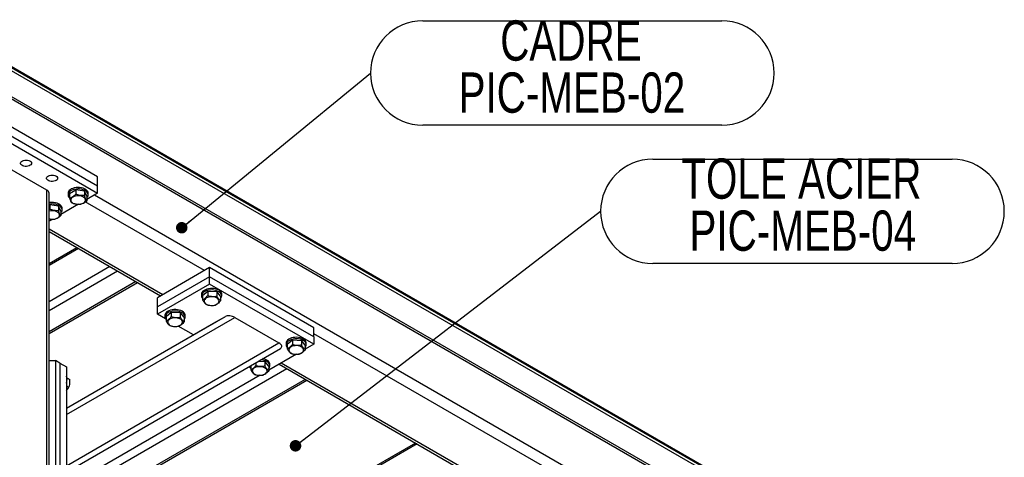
# Model space of a CAD drawing. Header units: millimetres. Extents: x 5 to 589, y 5 to 415.
# Tile 30 of 45: x 369 to 454, y 137 to 175. Entities that reach past the tile are written whole.
import ezdxf

# ---------------------------------------------------------------- set-up
doc = ezdxf.new("R2010")
doc.units = ezdxf.units.MM
doc.layers.add('NOTES', color=6, linetype='Continuous')
doc.layers.add('TRAIT-FORT', color=4, linetype='Continuous', lineweight=25)
doc.styles.add('SLDTEXTSTYLE0', font='TXT', dxfattribs={"width": 0.75})
doc.dimstyles.new('SLDDIMSTYLE2', dxfattribs={"dimtxt": 0.18, "dimasz": 1, "dimexe": 0, "dimexo": 0.0625, "dimgap": 0, "dimtad": 0, "dimtih": 1, "dimtoh": 1, "dimdec": 0, "dimrnd": 1e-09, "dimzin": 0, "dimdsep": 46, "dimtxsty": 'Standard', "dimblk1": 'DOT', "dimblk2": 'DOT', "dimsah": 1, "dimcen": 0.09, "dimadec": 0, "dimazin": 0, "dimtfac": 1, "dimtdec": 0, "dimtofl": 0, "dimtmove": 0, "dimatfit": 3, "dimldrblk": 'DOT', "dimfxl": 0, "dimfrac": 2, "dimtolj": 1, "dimtzin": 0, "dimarcsym": 0})

# ---------------------------------------------------------------- blocks, each defined once
blk = doc.blocks.new('SW_NOTE_11')
at = {"layer": 'NOTES', "color": 0}
for p, q in [((4.536, 4.536), (30.546, 4.536)), ((30.546, -4.536), (4.536, -4.536))]:
    blk.add_line(p, q, dxfattribs=at)
for centre, start, end in [((4.536, 0), 90, 270), ((30.546, 0), 270, 90)]:
    blk.add_arc(centre, 4.536, start, end, dxfattribs=at)
at = {"layer": 'NOTES', "color": 0, "char_height": 3.5, "attachment_point": 2, "style": 'SLDTEXTSTYLE0'}
for s, insert in [('TOLE ACIER', (17.449, 4.597)), ('PIC-MEB-04', (17.57, 0.071))]:
    blk.add_mtext(s, dxfattribs=dict(at, insert=insert))
blk = doc.blocks.new('_Dot')
at = {"color": 0, "linetype": 'ByBlock', "lineweight": -2}
blk.add_line((-0.5, 0), (-1, 0), dxfattribs=at)
at = {"color": 0, "linetype": 'ByBlock', "const_width": 0.5}
blk.add_lwpolyline([(-0.25, 0, 1), (0.25, 0, 1)], format="xyb", close=True, dxfattribs=at)
blk = doc.blocks.new('SW_NOTE_12')
at = {"layer": 'NOTES', "color": 0}
for p, q in [((4.536, 4.536), (30.546, 4.536)), ((30.546, -4.536), (4.536, -4.536))]:
    blk.add_line(p, q, dxfattribs=at)
for centre, start, end in [((4.536, 0), 90, 270), ((30.546, 0), 270, 90)]:
    blk.add_arc(centre, 4.536, start, end, dxfattribs=at)
at = {"layer": 'NOTES', "color": 0, "char_height": 3.5, "attachment_point": 2, "style": 'SLDTEXTSTYLE0'}
for s, insert in [('CADRE', (17.42, 4.575)), ('PIC-MEB-02', (17.502, 0.05))]:
    blk.add_mtext(s, dxfattribs=dict(at, insert=insert))

msp = doc.modelspace()

# ---------------------------------------------------------------- linework, layer by layer
at = {"layer": 'TRAIT-FORT', "color": 4, "linetype": 'Continuous', "lineweight": 25}
for p, q in [((367.0938, 171.46894), (448.72243, 124.34573)), ((367.0938, 171.37096), (448.72243, 124.24775)), ((367.0938, 171.10966), (448.72243, 123.98646)), ((443.76187, 124.58465), (367.0938, 168.84418)), ((444.02702, 124.2151), (367.0938, 168.6277)), ((375.57908, 161.31192), (367.0938, 166.21036)), ((367.0938, 165.42648), (375.57908, 160.52804)), ((367.0938, 164.77325), (375.57908, 159.8748)), ((371.16673, 160.13605), (367.54635, 162.22606)), ((375.57908, 160.52804), (375.57908, 161.31192)), ((371.16673, 134.52933), (371.16673, 160.13605)), ((373.12358, 159.86148), (373.6788, 160.182)), ((373.6788, 160.182), (373.6788, 159.79035)), ((374.43724, 160.06468), (373.6788, 160.182)), ((374.43724, 160.06468), (374.43724, 159.67304)), ((374.64046, 159.62684), (374.43724, 160.06468)), ((375.57908, 159.8748), (375.57908, 160.52804)), ((371.35418, 134.26808), (371.35418, 159.8748)), ((373.00202, 159.8748), (373.00202, 159.74416)), ((373.12358, 159.86148), (373.12358, 159.46983)), ((375.57908, 159.8748), (374.64046, 159.33295)), ((374.64046, 159.62684), (374.64046, 159.2352)), ((374.76202, 159.74416), (374.76202, 159.8748)), ((437.97426, 123.52859), (375.29651, 159.71168)), ((371.35418, 158.84002), (371.41606, 158.87574)), ((371.35418, 158.43176), (371.41606, 158.4841)), ((371.41606, 158.87574), (371.41606, 158.4841)), ((372.1745, 158.75842), (371.41606, 158.87574)), ((372.1745, 158.75842), (372.1745, 158.36678)), ((372.37772, 158.32059), (372.1745, 158.75842)), ((373.91421, 158.9137), (372.37772, 158.0267)), ((372.37772, 158.32059), (372.37772, 157.92894)), ((372.49928, 158.4379), (372.49928, 158.56855)), ((384.85632, 153.14783), (374.50617, 159.12285)), ((371.65147, 157.60744), (371.35418, 157.43582)), ((381.23593, 151.05783), (371.35418, 156.76244)), ((371.35418, 156.54604), (381.0485, 150.94963)), ((373.77956, 155.1459), (371.35418, 153.74576)), ((373.92019, 155.06472), (371.35418, 153.5834)), ((376.63592, 153.49696), (371.35418, 150.44788)), ((385.30887, 153.40908), (380.78339, 150.79658)), ((385.30887, 152.62521), (385.30887, 153.40908)), ((394.35984, 148.18407), (385.30887, 153.40908)), ((377.3148, 153.10505), (371.35418, 149.66406)), ((385.30887, 152.62521), (380.78339, 150.0127)), ((385.30887, 151.97197), (385.30887, 152.62521)), ((394.35984, 147.40019), (385.30887, 152.62521)), ((378.89871, 152.19067), (371.35418, 147.83531)), ((371.35418, 147.67301), (379.03929, 152.10952)), ((385.30887, 151.97197), (380.78339, 149.35947)), ((394.35984, 146.74696), (385.30887, 151.97197)), ((380.78339, 150.0127), (380.78339, 150.79658)), ((384.59857, 151.09025), (384.59857, 150.95961)), ((384.69607, 150.99713), (385.14362, 151.36958)), ((384.69607, 150.99713), (384.69607, 150.60549)), ((385.14362, 151.36958), (385.14362, 150.97793)), ((385.14362, 151.36958), (385.92612, 151.33205)), ((385.92612, 151.33205), (385.92612, 150.94041)), ((386.26108, 150.92208), (385.92612, 151.33205)), ((386.26108, 150.92208), (386.26108, 150.53044)), ((386.35857, 150.95961), (386.35857, 151.09025)), ((380.78339, 149.35947), (380.78339, 150.0127)), ((372.86379, 141.18318), (386.67484, 149.15872)), ((372.86379, 140.62883), (387.49425, 149.07756)), ((381.4858, 148.95397), (380.78339, 149.35947)), ((381.43074, 149.2615), (381.43074, 149.13085)), ((381.52823, 149.16838), (381.97578, 149.54082)), ((381.52823, 149.16838), (381.52823, 148.77673)), ((381.97578, 149.54082), (381.97578, 149.14918)), ((381.97578, 149.54082), (382.75828, 149.5033)), ((382.75828, 149.5033), (382.75828, 149.11166)), ((383.09324, 149.09333), (382.75828, 149.5033)), ((383.09324, 149.09333), (383.09324, 148.70169)), ((383.19074, 149.13085), (383.19074, 149.2615)), ((385.65661, 148.57091), (386.67484, 149.15872)), ((387.49425, 149.07756), (391.33425, 146.86078)), ((372.86379, 141.18337), (385.65661, 148.57091)), ((383.90327, 147.5584), (382.58564, 148.31905)), ((394.35984, 147.40019), (394.35984, 148.18407)), ((416.30843, 134.99092), (394.35984, 147.66157)), ((394.35984, 147.40019), (394.35984, 146.74696)), ((372.86379, 136.19454), (391.33425, 146.86078)), ((372.86379, 135.64032), (391.47484, 146.38774)), ((391.95248, 146.84493), (391.95248, 146.71428)), ((392.04998, 146.75181), (392.49753, 147.12425)), ((392.04998, 146.75181), (392.04998, 146.36017)), ((392.49753, 147.12425), (392.49753, 146.73261)), ((392.49753, 147.12425), (393.28003, 147.08673)), ((393.28003, 147.08673), (393.28003, 146.69509)), ((393.61499, 146.67676), (393.28003, 147.08673)), ((394.35984, 146.74696), (393.61499, 146.31697)), ((393.61499, 146.67676), (393.61499, 146.28512)), ((393.71248, 146.71428), (393.71248, 146.84493)), ((392.8611, 145.88176), (390.44715, 144.48821)), ((392.02262, 144.61441), (370.83853, 132.38509)), ((371.35418, 145.3404), (371.90212, 145.3404)), ((371.90212, 145.3404), (371.90212, 134.88868)), ((372.2981, 145.11181), (371.90212, 145.3404)), ((372.2981, 145.11181), (372.2981, 134.66009)), ((372.2981, 145.11181), (372.86379, 144.78525)), ((372.86379, 144.78525), (372.86379, 134.33352)), ((388.83971, 144.70865), (388.70343, 144.78732)), ((388.88215, 144.89052), (388.88215, 144.53141)), ((389.32969, 145.14897), (389.32969, 144.90386)), ((389.56398, 145.28426), (390.11219, 145.25798)), ((390.11219, 145.25798), (390.11219, 144.86633)), ((390.44715, 144.848), (390.11219, 145.25798)), ((390.44715, 144.848), (390.44715, 144.45636)), ((390.54465, 144.88553), (390.54465, 145.01618)), ((391.34418, 145.00606), (412.50061, 132.79271)), ((412.68804, 132.90091), (391.53161, 145.11426)), ((372.9094, 143.83535), (373.14869, 143.69721)), ((389.69244, 144.05304), (373.01644, 134.42619)), ((393.60654, 143.70003), (372.66088, 131.60836)), ((372.80131, 131.52713), (393.74711, 143.61888)), ((372.86379, 143.14628), (373.08013, 143.02139)), ((403.33583, 138.08343), (358.60852, 112.2629)), ((403.1952, 138.16461), (358.70795, 112.48267))]:
    msp.add_line(p, q, dxfattribs=at)
at = {"layer": 'TRAIT-FORT', "color": 4, "linetype": 'Continuous', "lineweight": 25, "flags": 128}
for points in [[(369.69595, 162.68325), (369.7697, 162.62836), (369.81748, 162.56462), (369.8363, 162.49601), (369.82498, 162.42686), (369.78422, 162.36151), (369.71659, 162.30406), (369.62634, 162.25813), (369.51913, 162.22659), (369.40171, 162.21144), (369.28145, 162.21362), (369.16591, 162.233), (369.06234, 162.26836), (368.97727, 162.31747), (368.91602, 162.37726), (368.88245, 162.44396), (368.87867, 162.51339), (368.90492, 162.58117), (368.95954, 162.64306), (369.03911, 162.69516), (369.13862, 162.73421), (369.25183, 162.75773), (369.37162, 162.76427), (369.49046, 162.75341), (369.60088, 162.72582), (369.69595, 162.68325)], [(371.95869, 161.37699), (372.03244, 161.32211), (372.08022, 161.25836), (372.09904, 161.18976), (372.08772, 161.12061), (372.04696, 161.05526), (371.97933, 160.99781), (371.88908, 160.95187), (371.78188, 160.92034), (371.66445, 160.90519), (371.54419, 160.90737), (371.42865, 160.92675), (371.32509, 160.96211), (371.24001, 161.01122), (371.17876, 161.07101), (371.14519, 161.13771), (371.14141, 161.20713), (371.16766, 161.27492), (371.22228, 161.33681), (371.30185, 161.38891), (371.40137, 161.42795), (371.51457, 161.45148), (371.63436, 161.45802), (371.7532, 161.44715), (371.86362, 161.41957), (371.95869, 161.37699)], [(374.76202, 159.8748), (374.75025, 159.95763), (374.71068, 160.0458), (374.64447, 160.12846), (374.55376, 160.20298), (374.44146, 160.26695), (374.31118, 160.31831), (374.1671, 160.35542), (374.01386, 160.37708), (373.85639, 160.3826), (373.69974, 160.3718), (373.54894, 160.34502), (373.40886, 160.30313), (373.28398, 160.24747), (373.17832, 160.17984), (373.09528, 160.1024), (373.03753, 160.01765), (373.00692, 159.9283), (373.00202, 159.8748)], [(374.64046, 159.48652), (374.70094, 159.55819), (374.7453, 159.64559), (374.76191, 159.73616), (374.75025, 159.82698), (374.71068, 159.91515), (374.64447, 159.99782), (374.55376, 160.07233), (374.44146, 160.1363), (374.31118, 160.18767), (374.1671, 160.22477), (374.01386, 160.24644), (373.85639, 160.25195), (373.69974, 160.24115), (373.54894, 160.21438), (373.40886, 160.17249), (373.28398, 160.11683), (373.17832, 160.04919), (373.09528, 159.97175), (373.03753, 159.887), (373.00692, 159.79766), (373.00443, 159.70659), (373.03015, 159.61673), (373.08326, 159.53097), (373.12358, 159.48652)], [(373.71483, 158.92667), (373.84821, 158.91448), (373.98308, 158.91856), (374.11353, 158.93874), (374.23386, 158.97413), (374.33881, 159.02319), (374.4238, 159.08378), (374.48512, 159.15325), (374.52007, 159.22856), (374.52714, 159.30641), (374.50601, 159.38341), (374.45761, 159.4562), (374.38406, 159.52159), (374.28856, 159.57671), (374.1753, 159.61918), (374.04922, 159.64711), (373.91583, 159.65931), (373.78097, 159.65523), (373.65052, 159.63505), (373.53019, 159.59966), (373.42523, 159.55059), (373.34024, 159.49001), (373.27893, 159.42054), (373.24398, 159.34523), (373.23691, 159.26738), (373.25803, 159.19037), (373.30643, 159.11759), (373.37999, 159.0522), (373.47548, 158.99707), (373.58875, 158.95461), (373.71483, 158.92667)], [(372.49928, 158.56855), (372.48751, 158.65138), (372.44793, 158.73954), (372.38173, 158.82221), (372.29102, 158.89673), (372.17872, 158.96069), (372.04844, 159.01206), (371.90436, 159.04917), (371.75112, 159.07083), (371.59365, 159.07635), (371.437, 159.06555), (371.35418, 159.05296)], [(372.37772, 158.18027), (372.4382, 158.25193), (372.48256, 158.33934), (372.49917, 158.42991), (372.48751, 158.52073), (372.44793, 158.6089), (372.38173, 158.69156), (372.29102, 158.76608), (372.17872, 158.83005), (372.04844, 158.88141), (371.90436, 158.91852), (371.75112, 158.94018), (371.59365, 158.9457), (371.437, 158.9349), (371.35418, 158.92232)], [(371.35418, 157.64056), (371.45208, 157.62042), (371.58547, 157.60822), (371.72034, 157.6123), (371.85079, 157.63248), (371.97112, 157.66788), (372.07607, 157.71694), (372.16106, 157.77753), (372.22237, 157.847), (372.25733, 157.9223), (372.2644, 158.00016), (372.24327, 158.07716), (372.19487, 158.14995), (372.12132, 158.21533), (372.02582, 158.27046), (371.91256, 158.31292), (371.78648, 158.34086), (371.65309, 158.35306), (371.51822, 158.34898), (371.38778, 158.3288), (371.35418, 158.32072)], [(385.9753, 151.5096), (385.83762, 151.55406), (385.68839, 151.58361), (385.53242, 151.59731), (385.37472, 151.59472), (385.22035, 151.5759), (385.07429, 151.54148), (384.94122, 151.49256), (384.82542, 151.4307), (384.73062, 151.3579), (384.65985, 151.2765), (384.6154, 151.18912), (384.59869, 151.09856), (384.59857, 151.09025)], [(385.9753, 151.37895), (385.83762, 151.42341), (385.68839, 151.45297), (385.53242, 151.46667), (385.37472, 151.46407), (385.22035, 151.44526), (385.07429, 151.41083), (384.94122, 151.36191), (384.82542, 151.30006), (384.73062, 151.22726), (384.65985, 151.14586), (384.6154, 151.05847), (384.59869, 150.96791), (384.61026, 150.87708), (384.64974, 150.7889), (384.69607, 150.72719)], [(386.35857, 151.09025), (386.3562, 151.12751), (386.33057, 151.21738), (386.27756, 151.30316), (386.19887, 151.3821), (386.09702, 151.45165), (385.9753, 151.5096)], [(385.53205, 150.87399), (385.39703, 150.87229), (385.26558, 150.85442), (385.14343, 150.82116), (385.03593, 150.77397), (384.94778, 150.7149), (384.88283, 150.64655), (384.84391, 150.57189), (384.83273, 150.4942), (384.84977, 150.41686), (384.8943, 150.34326), (384.96437, 150.2766), (385.0569, 150.21982), (385.16787, 150.17538), (385.29241, 150.14524), (385.4251, 150.1307), (385.56011, 150.1324), (385.69157, 150.15027), (385.81372, 150.18353), (385.92121, 150.23072), (386.00937, 150.28978), (386.07432, 150.35814), (386.11324, 150.43279), (386.12442, 150.51049), (386.10737, 150.58783), (386.06285, 150.66143), (385.99278, 150.72808), (385.90025, 150.78487), (385.78928, 150.8293), (385.66473, 150.85945), (385.53205, 150.87399)], [(386.26108, 150.72719), (386.26508, 150.73174), (386.32292, 150.81647), (386.35363, 150.9058), (386.3562, 150.99687), (386.33057, 151.08673), (386.27756, 151.17251), (386.19887, 151.25145), (386.09702, 151.32101), (385.9753, 151.37895)], [(382.80746, 149.68084), (382.66978, 149.7253), (382.52055, 149.75486), (382.36458, 149.76856), (382.20688, 149.76596), (382.05252, 149.74715), (381.90645, 149.71273), (381.77338, 149.6638), (381.65758, 149.60195), (381.56278, 149.52915), (381.49201, 149.44775), (381.44756, 149.36036), (381.43085, 149.2698), (381.43074, 149.2615)], [(382.80746, 149.5502), (382.66978, 149.59466), (382.52055, 149.62421), (382.36458, 149.63791), (382.20688, 149.63531), (382.05252, 149.6165), (381.90645, 149.58208), (381.77338, 149.53316), (381.65758, 149.4713), (381.56278, 149.3985), (381.49201, 149.3171), (381.44756, 149.22972), (381.43085, 149.13915), (381.44243, 149.04832), (381.48191, 148.96015), (381.52823, 148.89843)], [(382.36421, 149.04524), (382.2292, 149.04353), (382.09774, 149.02566), (381.97559, 148.9924), (381.8681, 148.94521), (381.77994, 148.88615), (381.71499, 148.8178), (381.67607, 148.74314), (381.66489, 148.66544), (381.68194, 148.5881), (381.72646, 148.5145), (381.79653, 148.44785), (381.88906, 148.39107), (382.00003, 148.34663), (382.12458, 148.31648), (382.25726, 148.30194), (382.39228, 148.30364), (382.52373, 148.32151), (382.64588, 148.35477), (382.75338, 148.40197), (382.84153, 148.46103), (382.90648, 148.52938), (382.9454, 148.60404), (382.95658, 148.68173), (382.93954, 148.75907), (382.89501, 148.83268), (382.82494, 148.89933), (382.73241, 148.95611), (382.62144, 149.00055), (382.4969, 149.0307), (382.36421, 149.04524)], [(383.19074, 149.2615), (383.18837, 149.29876), (383.16274, 149.38863), (383.10972, 149.47441), (383.03103, 149.55334), (382.92919, 149.6229), (382.80746, 149.68084)], [(383.09324, 148.89843), (383.09724, 148.90298), (383.15508, 148.98772), (383.18579, 149.07705), (383.18837, 149.16811), (383.16274, 149.25798), (383.10972, 149.34376), (383.03103, 149.4227), (382.92919, 149.49225), (382.80746, 149.5502)], [(393.32921, 147.26427), (393.19153, 147.30874), (393.0423, 147.33829), (392.88633, 147.35199), (392.72863, 147.34939), (392.57426, 147.33058), (392.4282, 147.29616), (392.29513, 147.24723), (392.17933, 147.18538), (392.08453, 147.11258), (392.01376, 147.03118), (391.96931, 146.9438), (391.9526, 146.85323), (391.95248, 146.84493)], [(393.32921, 147.13363), (393.19153, 147.17809), (393.0423, 147.20765), (392.88633, 147.22134), (392.72863, 147.21875), (392.57426, 147.19993), (392.4282, 147.16551), (392.29513, 147.11659), (392.17933, 147.05473), (392.08453, 146.98194), (392.01376, 146.90054), (391.96931, 146.81315), (391.9526, 146.72259), (391.96417, 146.63176), (392.00365, 146.54358), (392.04998, 146.48186)], [(393.71248, 146.84493), (393.71011, 146.88219), (393.68449, 146.97206), (393.63147, 147.05784), (393.55278, 147.13678), (393.45093, 147.20633), (393.32921, 147.26427)], [(392.88596, 146.62867), (392.75094, 146.62697), (392.61949, 146.60909), (392.49734, 146.57584), (392.38984, 146.52864), (392.30169, 146.46958), (392.23674, 146.40123), (392.19782, 146.32657), (392.18664, 146.24888), (392.20369, 146.17154), (392.24821, 146.09793), (392.31828, 146.03128), (392.41081, 145.9745), (392.52178, 145.93006), (392.64633, 145.89991), (392.77901, 145.88537), (392.91402, 145.88708), (393.04548, 145.90495), (393.16763, 145.9382), (393.27512, 145.9854), (393.36328, 146.04446), (393.42823, 146.11281), (393.46715, 146.18747), (393.47833, 146.26517), (393.46128, 146.3425), (393.41676, 146.41611), (393.34669, 146.48276), (393.25416, 146.53954), (393.14319, 146.58398), (393.01864, 146.61413), (392.88596, 146.62867)], [(393.61499, 146.48186), (393.61899, 146.48641), (393.67683, 146.57115), (393.70754, 146.66048), (393.71011, 146.75155), (393.68449, 146.84141), (393.63147, 146.92719), (393.55278, 147.00613), (393.45093, 147.07569), (393.32921, 147.13363)], [(390.16137, 145.43552), (390.02369, 145.47998), (389.93644, 145.49935)], [(389.71812, 144.79991), (389.58311, 144.79821), (389.45165, 144.78034), (389.32951, 144.74708), (389.22201, 144.69989), (389.13385, 144.64083), (389.0689, 144.57247), (389.02998, 144.49782), (389.0188, 144.42012), (389.03585, 144.34278), (389.08038, 144.26918), (389.15044, 144.20253), (389.24298, 144.14574), (389.35394, 144.10131), (389.47849, 144.07116), (389.61117, 144.05662), (389.74619, 144.05832), (389.87764, 144.07619), (389.99979, 144.10945), (390.10729, 144.15664), (390.19544, 144.21571), (390.26039, 144.28406), (390.29931, 144.35872), (390.31049, 144.43641), (390.29345, 144.51375), (390.24892, 144.58735), (390.17885, 144.654), (390.08632, 144.71079), (389.97535, 144.75523), (389.85081, 144.78537), (389.71812, 144.79991)], [(390.54465, 145.01618), (390.54228, 145.05344), (390.51665, 145.1433), (390.46363, 145.22908), (390.38494, 145.30802), (390.2831, 145.37758), (390.16137, 145.43552)], [(390.44715, 144.65311), (390.45115, 144.65766), (390.50899, 144.74239), (390.5397, 144.83173), (390.54228, 144.92279), (390.51665, 145.01266), (390.46363, 145.09844), (390.38494, 145.17737), (390.2831, 145.24693), (390.16137, 145.30487)]]:
    msp.add_lwpolyline(points, dxfattribs=at)
at = {"layer": 'TRAIT-FORT', "color": 4, "linetype": 'Continuous', "lineweight": 25}
for centre, radius, start, end in [((371.03389, 159.84286), 0.32188, 5.6947993, 65.6253417), ((389.1476, 144.90376), 0.36509, 190.6028587, 223.3573079), ((389.68396, 144.05245), 1.34033, 69.1334933, 87.212427), ((372.12298, 143.67477), 0.799, 337.9971602, 22.0028398)]:
    msp.add_arc(centre, radius, start, end, dxfattribs=at)
for centre, start_param, end_param in [((387.15484, 148.88162), 1.09309971, 2.66389604), ((390.99484, 146.66484), 5.80548869, 7.37628502)]:
    msp.add_ellipse(centre, major_axis=(0.58231, -0.156), ratio=0.51758952, start_param=start_param, end_param=end_param, dxfattribs=at)
for points, knots in [([(373.12358, 159.46983), (373.17177, 159.48333), (373.26919, 159.51061), (373.41354, 159.58335), (373.55152, 159.67855), (373.63612, 159.75286), (373.6788, 159.79035)], [0, 0, 0, 0, 0.264604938, 0.534947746, 0.765343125, 1, 1, 1, 1]), ([(373.12358, 159.46983), (373.14122, 159.41751), (373.17688, 159.31172), (373.22971, 159.1873), (373.28022, 159.09404), (373.31118, 159.0528), (373.32681, 159.032)], [0, 0, 0, 0, 0.26460494, 0.53494775, 0.76534313, 1, 1, 1, 1]), ([(374.43724, 159.67304), (374.34074, 159.66812), (374.18115, 159.65999), (373.94967, 159.69884), (373.79394, 159.74572), (373.70437, 159.78044), (373.6788, 159.79035)], [0, 0, 0, 0, 0.38554949, 0.63764185, 0.89654625, 1, 1, 1, 1]), ([(374.64046, 159.2352), (374.59228, 159.19305), (374.49485, 159.10785), (374.35051, 159.01393), (374.21252, 158.94983), (374.12793, 158.92646), (374.08525, 158.91468)], [0, 0, 0, 0, 0.26460494, 0.53494775, 0.76534313, 1, 1, 1, 1]), ([(374.64046, 159.2352), (374.62283, 159.25887), (374.58717, 159.30674), (374.53433, 159.40998), (374.48383, 159.53434), (374.45286, 159.62652), (374.43724, 159.67304)], [0, 0, 0, 0, 0.26460494, 0.53494775, 0.76534313, 1, 1, 1, 1]), ([(372.1745, 158.36678), (372.078, 158.36187), (371.91841, 158.35374), (371.68693, 158.39259), (371.5312, 158.43947), (371.44163, 158.47419), (371.41606, 158.4841)], [0, 0, 0, 0, 0.38554949, 0.63764185, 0.89654625, 1, 1, 1, 1]), ([(372.37772, 157.92894), (372.36008, 157.95262), (372.32443, 158.00049), (372.27159, 158.10372), (372.22109, 158.22809), (372.19012, 158.32027), (372.1745, 158.36678)], [0, 0, 0, 0, 0.26460494, 0.53494775, 0.76534313, 1, 1, 1, 1]), ([(374.08525, 158.91468), (373.98875, 158.90976), (373.82916, 158.90163), (373.59768, 158.94048), (373.44195, 158.98736), (373.35238, 159.02208), (373.32681, 159.032)], [0, 0, 0, 0, 0.38554949, 0.63764185, 0.89654625, 1, 1, 1, 1]), ([(371.82251, 157.60842), (371.72593, 157.6027), (371.57173, 157.59356), (371.41337, 157.62395), (371.35418, 157.63531)], [0, 0, 0, 0, 0.62622831, 1, 1, 1, 1]), ([(372.37772, 157.92894), (372.32953, 157.8868), (372.23211, 157.8016), (372.08777, 157.70768), (371.94978, 157.64357), (371.86519, 157.62021), (371.82251, 157.60842)], [0, 0, 0, 0, 0.26460494, 0.53494775, 0.76534313, 1, 1, 1, 1]), ([(384.69607, 150.60549), (384.73492, 150.62349), (384.81345, 150.65988), (384.9298, 150.74612), (385.04102, 150.85423), (385.10921, 150.93645), (385.14362, 150.97793)], [0, 0, 0, 0, 0.26460494, 0.53494775, 0.76534313, 1, 1, 1, 1]), ([(384.69607, 150.60549), (384.72514, 150.55558), (384.78392, 150.45469), (384.871, 150.33751), (384.95425, 150.25117), (385.00528, 150.21418), (385.03103, 150.19552)], [0, 0, 0, 0, 0.264604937, 0.534947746, 0.765343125, 1, 1, 1, 1]), ([(385.14362, 150.97793), (385.24318, 150.95332), (385.40783, 150.91261), (385.64665, 150.9042), (385.80732, 150.91928), (385.89973, 150.93572), (385.92612, 150.94041)], [0, 0, 0, 0, 0.38554949, 0.63764185, 0.89654625, 1, 1, 1, 1]), ([(386.26108, 150.53044), (386.232, 150.5517), (386.17323, 150.59468), (386.08615, 150.69067), (386.0029, 150.8081), (385.95187, 150.89604), (385.92612, 150.94041)], [0, 0, 0, 0, 0.26460494, 0.53494775, 0.76534313, 1, 1, 1, 1]), ([(385.03103, 150.19552), (385.13059, 150.1709), (385.29525, 150.13019), (385.53407, 150.12178), (385.69474, 150.13687), (385.78715, 150.1533), (385.81353, 150.15799)], [0, 0, 0, 0, 0.38554949, 0.63764185, 0.89654625, 1, 1, 1, 1]), ([(386.26108, 150.53044), (386.22223, 150.48379), (386.1437, 150.38948), (386.02735, 150.28206), (385.91613, 150.20505), (385.84794, 150.17377), (385.81353, 150.15799)], [0, 0, 0, 0, 0.26460494, 0.53494775, 0.76534313, 1, 1, 1, 1]), ([(381.52823, 148.77673), (381.56708, 148.79474), (381.64561, 148.83113), (381.76196, 148.91736), (381.87318, 149.02548), (381.94137, 149.10769), (381.97578, 149.14918)], [0, 0, 0, 0, 0.26460494, 0.53494775, 0.76534313, 1, 1, 1, 1]), ([(381.97578, 149.14918), (382.07534, 149.12456), (382.23999, 149.08385), (382.47881, 149.07545), (382.63948, 149.09053), (382.7319, 149.10696), (382.75828, 149.11166)], [0, 0, 0, 0, 0.38554949, 0.63764185, 0.89654625, 1, 1, 1, 1]), ([(383.09324, 148.70169), (383.06417, 148.72294), (383.00539, 148.76592), (382.91831, 148.86191), (382.83506, 148.97935), (382.78403, 149.06728), (382.75828, 149.11166)], [0, 0, 0, 0, 0.26460494, 0.53494775, 0.76534313, 1, 1, 1, 1]), ([(381.52823, 148.77673), (381.55731, 148.72683), (381.61608, 148.62593), (381.70316, 148.50876), (381.78641, 148.42242), (381.83744, 148.38543), (381.86319, 148.36676)], [0, 0, 0, 0, 0.264604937, 0.534947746, 0.765343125, 1, 1, 1, 1]), ([(381.86319, 148.36676), (381.96275, 148.34215), (382.12741, 148.30144), (382.36623, 148.29303), (382.5269, 148.30811), (382.61931, 148.32455), (382.64569, 148.32924)], [0, 0, 0, 0, 0.38554949, 0.63764185, 0.89654625, 1, 1, 1, 1]), ([(383.09324, 148.70169), (383.05439, 148.65504), (382.97586, 148.56072), (382.85951, 148.4533), (382.74829, 148.37629), (382.6801, 148.34502), (382.64569, 148.32924)], [0, 0, 0, 0, 0.26460494, 0.53494775, 0.76534313, 1, 1, 1, 1]), ([(392.04998, 146.36017), (392.08883, 146.37817), (392.16736, 146.41456), (392.28371, 146.5008), (392.39493, 146.60891), (392.46312, 146.69113), (392.49753, 146.73261)], [0, 0, 0, 0, 0.26460494, 0.53494775, 0.76534313, 1, 1, 1, 1]), ([(392.04998, 146.36017), (392.07906, 146.31026), (392.13783, 146.20936), (392.22491, 146.09219), (392.30816, 146.00585), (392.35919, 145.96886), (392.38494, 145.9502)], [0, 0, 0, 0, 0.264604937, 0.534947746, 0.765343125, 1, 1, 1, 1]), ([(392.49753, 146.73261), (392.59709, 146.708), (392.76174, 146.66729), (393.00056, 146.65888), (393.16123, 146.67396), (393.25364, 146.6904), (393.28003, 146.69509)], [0, 0, 0, 0, 0.38554949, 0.63764185, 0.89654625, 1, 1, 1, 1]), ([(393.61499, 146.28512), (393.58591, 146.30638), (393.52714, 146.34935), (393.44006, 146.44534), (393.35681, 146.56278), (393.30578, 146.65072), (393.28003, 146.69509)], [0, 0, 0, 0, 0.26460494, 0.53494775, 0.76534313, 1, 1, 1, 1]), ([(392.38494, 145.9502), (392.4845, 145.92558), (392.64916, 145.88487), (392.88798, 145.87646), (393.04865, 145.89155), (393.14106, 145.90798), (393.16744, 145.91267)], [0, 0, 0, 0, 0.38554949, 0.63764185, 0.89654625, 1, 1, 1, 1]), ([(393.61499, 146.28512), (393.57614, 146.23847), (393.49761, 146.14416), (393.38126, 146.03674), (393.27004, 145.95972), (393.20185, 145.92845), (393.16744, 145.91267)], [0, 0, 0, 0, 0.26460494, 0.53494775, 0.76534313, 1, 1, 1, 1]), ([(388.88215, 144.53141), (388.92099, 144.54941), (388.99952, 144.58581), (389.11587, 144.67204), (389.2271, 144.78015), (389.29528, 144.86237), (389.32969, 144.90386)], [0, 0, 0, 0, 0.26460494, 0.53494775, 0.76534313, 1, 1, 1, 1]), ([(389.32969, 144.90386), (389.42925, 144.87924), (389.5939, 144.83853), (389.83272, 144.83012), (389.99339, 144.84521), (390.08581, 144.86164), (390.11219, 144.86633)], [0, 0, 0, 0, 0.38554949, 0.63764185, 0.89654625, 1, 1, 1, 1]), ([(390.44715, 144.45636), (390.41808, 144.47762), (390.3593, 144.5206), (390.27222, 144.61659), (390.18897, 144.73403), (390.13794, 144.82196), (390.11219, 144.86633)], [0, 0, 0, 0, 0.26460494, 0.53494775, 0.76534313, 1, 1, 1, 1]), ([(388.88215, 144.53141), (388.91122, 144.48151), (388.96999, 144.38061), (389.05707, 144.26343), (389.14032, 144.1771), (389.19135, 144.14011), (389.2171, 144.12144)], [0, 0, 0, 0, 0.264604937, 0.534947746, 0.765343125, 1, 1, 1, 1]), ([(389.2171, 144.12144), (389.31666, 144.09683), (389.48132, 144.05612), (389.72014, 144.04771), (389.88081, 144.06279), (389.97322, 144.07923), (389.9996, 144.08392)], [0, 0, 0, 0, 0.38554949, 0.63764185, 0.89654625, 1, 1, 1, 1]), ([(390.44715, 144.45636), (390.4083, 144.40971), (390.32977, 144.3154), (390.21342, 144.20798), (390.1022, 144.13097), (390.03401, 144.0997), (389.9996, 144.08392)], [0, 0, 0, 0, 0.26460494, 0.53494775, 0.76534313, 1, 1, 1, 1]), ([(372.86379, 142.72316), (372.87104, 142.72997), (372.92136, 142.77719), (372.99485, 142.87816), (373.05153, 142.97336), (373.08013, 143.02139)], [0, 0, 0, 0, 0.07695629, 0.534249, 1, 1, 1, 1]), ([(373.08013, 143.02139), (373.10603, 143.09746), (373.14888, 143.22326), (373.16717, 143.43105), (373.16151, 143.5812), (373.15154, 143.67145), (373.14869, 143.69721)], [0, 0, 0, 0, 0.38554949, 0.63764185, 0.89654625, 1, 1, 1, 1])]:
    msp.add_open_spline(points, degree=3, knots=knots, dxfattribs=at)

# ---------------------------------------------------------------- block references
at = {"layer": 'NOTES', "color": 211}
for name, p in [('SW_NOTE_12', (399.28962, 170.32787)), ('SW_NOTE_11', (419.28962, 158.30601))]:
    msp.add_blockref(name, p, dxfattribs=at)

# ---------------------------------------------------------------- leaders
for points in [[(382.8875, 156.87871), (399.28962, 170.32787)], [(392.77445, 137.92178), (419.28962, 158.30601)]]:
    msp.add_leader(points, dimstyle='SLDDIMSTYLE2', dxfattribs=at)

doc.saveas('drawing.dxf')
